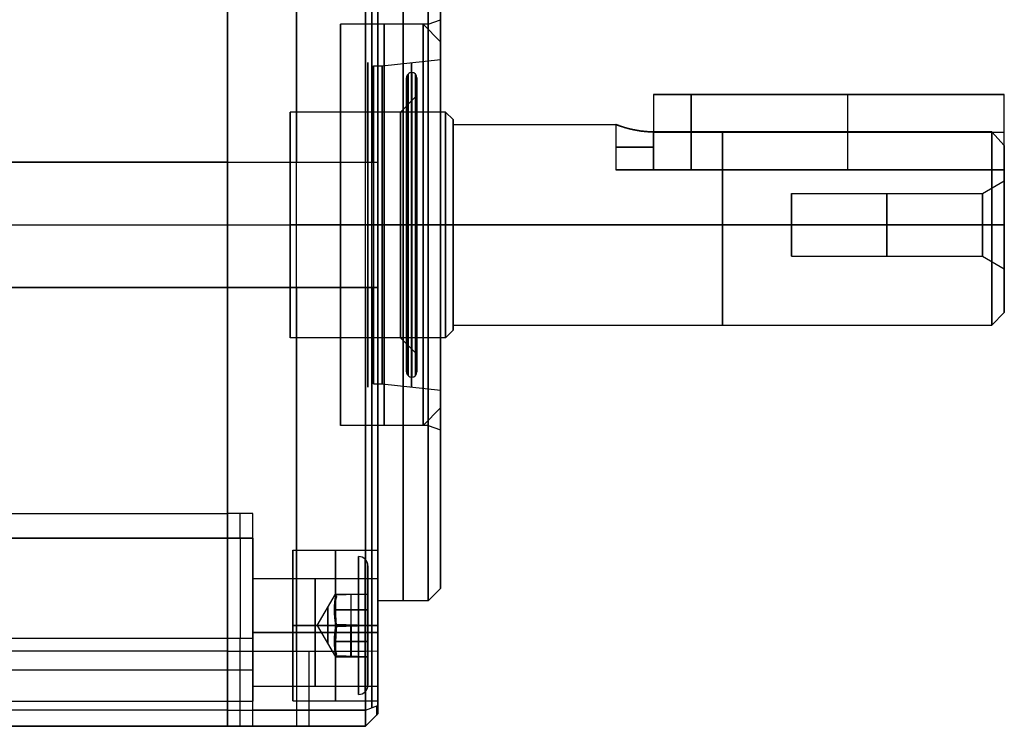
# Model space of a CAD drawing. Extents: x -43.8 to 43.8, y -20 to 37.2.
# Tile 11 of 12: x 4.4 to 43.8, y -20 to 8.2. Entities that reach past the tile are written whole.
import ezdxf

# ---------------------------------------------------------------- set-up
doc = ezdxf.new("R2010")
doc.units = 0
doc.layers.add('DEFAULT', color=7, linetype='CONTINUOUS')

msp = doc.modelspace()

# ---------------------------------------------------------------- linework, layer by layer
at = {"layer": 'DEFAULT'}
for p, q in [((20.75, 8, 25.25), (17.25, 8, 25.25)), ((21.25, 7.301, 25.25), (20.551, 8, 25.25)), ((20.75, 8, 25.25), (21.25, 8.182, 25.25)), ((21.25, 6.6, 25.25), (21.25, 7.301, 25.25)), ((18.34, 5.975, 25.25), (18.34, 6.475, 25.25)), ((18.574, 6.343, 25.25), (18.924, 6.343, 25.25)), ((18.924, 6.343, 25.25), (21.25, 6.6, 25.25)), ((20.305, 5.153, 25.25), (20.305, 5.866, 25.25)), ((19.651, 4.5, 25.25), (20.305, 5.153, 25.25)), ((29.75, 5.2, 25.25), (43.75, 5.2, 25.25)), ((29.75, 5.2, 25.25), (29.75, 2.2, 25.25)), ((43.75, 5.2, 23.75), (31.25, 5.2, 23.75)), ((31.25, 5.2, 26.75), (43.75, 5.2, 26.75)), ((31.25, 5.2, 23.75), (31.25, 2.2, 23.75)), ((31.25, 2.2, 26.75), (31.25, 5.2, 26.75)), ((36.75, 5.2, 23.75), (36.75, 5.2, 26.75)), ((37.5, 2.2, 23.75), (37.5, 5.2, 23.75)), ((37.5, 2.2, 26.75), (37.5, 5.2, 26.75)), ((43.75, 5.2, 26.75), (43.75, 5.2, 23.75)), ((43.75, 2.2, 23.75), (43.75, 5.2, 23.75)), ((43.75, 2.2, 26.75), (43.75, 5.2, 26.75)), ((43.75, 2.2, 25.25), (43.75, 5.2, 25.25)), ((21.45, 4.5, 25.25), (15.25, 4.5, 25.25)), ((21.75, 4.2, 25.25), (21.45, 4.5, 25.25)), ((21.75, 4, 25.25), (21.75, 4.2, 25.25)), ((21.75, 4, 25.25), (28.25, 4, 25.25)), ((28.251, 4, 25.302), (28.25, 4, 25.276)), ((28.25, 4, 25.276), (28.25, 4, 25.25)), ((28.25, 4, 25.25), (28.25, 4, 25.224)), ((28.25, 4, 25.224), (28.251, 4, 25.198)), ((28.25, 4, 25.25), (28.25, 2.2, 25.25)), ((28.252, 3.999, 25.327), (28.251, 4, 25.302)), ((28.251, 4, 25.198), (28.252, 3.999, 25.173)), ((28.253, 3.999, 25.352), (28.252, 3.999, 25.327)), ((28.252, 3.999, 25.173), (28.253, 3.999, 25.149)), ((28.258, 3.997, 25.4), (28.253, 3.999, 25.352)), ((28.253, 3.999, 25.149), (28.257, 3.997, 25.101)), ((28.257, 3.997, 25.101), (28.263, 3.995, 25.055)), ((28.263, 3.995, 25.445), (28.258, 3.997, 25.4)), ((28.269, 3.993, 25.489), (28.263, 3.995, 25.445)), ((28.263, 3.995, 25.055), (28.269, 3.993, 25.012)), ((28.277, 3.99, 25.53), (28.269, 3.993, 25.489)), ((28.269, 3.993, 25.012), (28.276, 3.99, 24.971)), ((28.276, 3.99, 24.971), (28.284, 3.987, 24.932)), ((28.284, 3.987, 25.569), (28.277, 3.99, 25.53)), ((28.293, 3.984, 25.606), (28.284, 3.987, 25.569)), ((28.284, 3.987, 24.932), (28.293, 3.984, 24.895)), ((28.302, 3.981, 25.641), (28.293, 3.984, 25.606)), ((28.293, 3.984, 24.895), (28.302, 3.981, 24.86)), ((28.311, 3.977, 25.674), (28.302, 3.981, 25.641)), ((28.302, 3.981, 24.86), (28.311, 3.978, 24.826)), ((28.311, 3.978, 24.826), (28.321, 3.974, 24.795)), ((28.321, 3.974, 25.706), (28.311, 3.977, 25.674)), ((28.331, 3.97, 25.736), (28.321, 3.974, 25.706)), ((28.321, 3.974, 24.795), (28.331, 3.97, 24.764)), ((28.341, 3.967, 25.765), (28.331, 3.97, 25.736)), ((28.331, 3.97, 24.764), (28.341, 3.967, 24.736)), ((28.352, 3.963, 25.793), (28.341, 3.967, 25.765)), ((28.341, 3.967, 24.736), (28.351, 3.963, 24.708)), ((28.351, 3.963, 24.708), (28.362, 3.959, 24.681)), ((28.362, 3.959, 25.819), (28.352, 3.963, 25.793)), ((28.373, 3.956, 25.845), (28.362, 3.959, 25.819)), ((28.362, 3.959, 24.681), (28.373, 3.956, 24.656)), ((28.384, 3.952, 25.87), (28.373, 3.956, 25.845)), ((28.373, 3.956, 24.656), (28.384, 3.952, 24.631)), ((28.395, 3.948, 25.893), (28.384, 3.952, 25.87)), ((28.384, 3.952, 24.631), (28.395, 3.948, 24.607)), ((28.417, 3.94, 25.938), (28.395, 3.948, 25.893)), ((28.395, 3.948, 24.607), (28.417, 3.94, 24.562)), ((28.44, 3.933, 25.98), (28.417, 3.94, 25.938)), ((28.417, 3.94, 24.562), (28.44, 3.933, 24.52)), ((28.463, 3.925, 26.02), (28.44, 3.933, 25.98)), ((28.44, 3.933, 24.52), (28.463, 3.925, 24.48)), ((28.486, 3.918, 26.058), (28.463, 3.925, 26.02)), ((28.463, 3.925, 24.48), (28.486, 3.918, 24.443)), ((28.509, 3.91, 26.093), (28.486, 3.918, 26.058)), ((28.486, 3.918, 24.443), (28.509, 3.91, 24.407)), ((28.533, 3.903, 26.127), (28.509, 3.91, 26.093)), ((28.509, 3.91, 24.407), (28.533, 3.903, 24.373)), ((28.557, 3.895, 26.159), (28.533, 3.903, 26.127)), ((28.533, 3.903, 24.373), (28.557, 3.895, 24.341)), ((28.581, 3.888, 26.189), (28.557, 3.895, 26.159)), ((28.557, 3.895, 24.341), (28.581, 3.888, 24.311)), ((28.605, 3.881, 26.219), (28.581, 3.888, 26.189)), ((28.581, 3.888, 24.311), (28.605, 3.881, 24.281)), ((28.629, 3.874, 26.246), (28.605, 3.881, 26.219)), ((28.605, 3.881, 24.281), (28.629, 3.874, 24.254)), ((28.653, 3.867, 26.273), (28.629, 3.874, 26.246)), ((28.629, 3.874, 24.254), (28.653, 3.867, 24.227)), ((28.677, 3.86, 26.298), (28.653, 3.867, 26.273)), ((28.653, 3.867, 24.227), (28.677, 3.86, 24.202)), ((28.702, 3.853, 26.323), (28.677, 3.86, 26.298)), ((28.677, 3.86, 24.202), (28.702, 3.853, 24.177)), ((28.726, 3.847, 26.346), (28.702, 3.853, 26.323)), ((28.702, 3.853, 24.177), (28.726, 3.847, 24.154)), ((28.751, 3.84, 26.369), (28.726, 3.847, 26.346)), ((28.726, 3.847, 24.154), (28.751, 3.84, 24.132)), ((28.775, 3.834, 26.39), (28.751, 3.84, 26.369)), ((28.751, 3.84, 24.132), (28.775, 3.834, 24.11)), ((28.8, 3.828, 26.411), (28.775, 3.834, 26.39)), ((28.775, 3.834, 24.11), (28.8, 3.828, 24.09)), ((28.824, 3.822, 26.43), (28.8, 3.828, 26.411)), ((28.8, 3.828, 24.09), (28.824, 3.822, 24.07)), ((28.849, 3.816, 26.449), (28.824, 3.822, 26.43)), ((28.824, 3.822, 24.07), (28.849, 3.816, 24.051)), ((28.874, 3.81, 26.467), (28.849, 3.816, 26.449)), ((28.849, 3.816, 24.051), (28.874, 3.81, 24.033)), ((28.898, 3.805, 26.485), (28.874, 3.81, 26.467)), ((28.874, 3.81, 24.033), (28.898, 3.805, 24.015)), ((28.923, 3.799, 26.501), (28.898, 3.805, 26.485)), ((28.898, 3.805, 24.015), (28.923, 3.799, 23.999)), ((28.948, 3.794, 26.518), (28.923, 3.799, 26.501)), ((28.923, 3.799, 23.999), (28.948, 3.794, 23.983)), ((28.973, 3.789, 26.533), (28.948, 3.794, 26.518)), ((28.948, 3.794, 23.983), (28.973, 3.789, 23.967)), ((28.998, 3.784, 26.548), (28.973, 3.789, 26.533)), ((28.973, 3.789, 23.967), (28.998, 3.784, 23.952)), ((29.023, 3.779, 26.562), (28.998, 3.784, 26.548)), ((28.998, 3.784, 23.952), (29.023, 3.779, 23.938)), ((29.047, 3.774, 26.575), (29.023, 3.779, 26.562)), ((29.023, 3.779, 23.938), (29.048, 3.774, 23.925)), ((29.072, 3.77, 26.588), (29.047, 3.774, 26.575)), ((29.048, 3.774, 23.925), (29.072, 3.77, 23.912)), ((29.097, 3.765, 26.601), (29.072, 3.77, 26.588)), ((29.072, 3.77, 23.912), (29.097, 3.765, 23.899)), ((29.122, 3.761, 26.612), (29.097, 3.765, 26.601)), ((29.097, 3.765, 23.899), (29.122, 3.761, 23.888)), ((29.147, 3.757, 26.624), (29.122, 3.761, 26.612)), ((29.122, 3.761, 23.888), (29.147, 3.757, 23.876)), ((29.172, 3.753, 26.634), (29.147, 3.757, 26.624)), ((29.147, 3.757, 23.876), (29.172, 3.753, 23.866)), ((29.197, 3.749, 26.644), (29.172, 3.753, 26.634)), ((29.172, 3.753, 23.866), (29.197, 3.749, 23.855)), ((29.222, 3.745, 26.654), (29.197, 3.749, 26.644)), ((29.197, 3.749, 23.855), (29.222, 3.745, 23.846)), ((29.247, 3.742, 26.663), (29.222, 3.745, 26.654)), ((29.222, 3.745, 23.846), (29.247, 3.742, 23.837)), ((29.272, 3.739, 26.672), (29.247, 3.742, 26.663)), ((29.247, 3.742, 23.837), (29.273, 3.739, 23.828)), ((29.298, 3.736, 26.68), (29.272, 3.739, 26.672)), ((29.273, 3.739, 23.828), (29.298, 3.736, 23.82)), ((29.323, 3.733, 26.688), (29.298, 3.736, 26.68)), ((29.298, 3.736, 23.82), (29.323, 3.733, 23.812)), ((29.348, 3.73, 26.695), (29.323, 3.733, 26.688)), ((29.323, 3.733, 23.812), (29.348, 3.73, 23.805)), ((29.373, 3.727, 26.702), (29.348, 3.73, 26.695)), ((29.348, 3.73, 23.805), (29.373, 3.727, 23.798)), ((29.398, 3.725, 26.708), (29.373, 3.727, 26.702)), ((29.373, 3.727, 23.798), (29.398, 3.725, 23.792)), ((29.423, 3.722, 26.714), (29.398, 3.725, 26.708)), ((29.398, 3.725, 23.792), (29.423, 3.723, 23.786)), ((29.423, 3.723, 23.786), (29.448, 3.72, 23.781)), ((29.448, 3.72, 26.719), (29.423, 3.722, 26.714)), ((29.473, 3.718, 26.724), (29.448, 3.72, 26.719)), ((29.448, 3.72, 23.781), (29.473, 3.718, 23.776)), ((29.498, 3.717, 26.729), (29.473, 3.718, 26.724)), ((29.473, 3.718, 23.776), (29.498, 3.717, 23.771)), ((29.524, 3.715, 26.733), (29.498, 3.717, 26.729)), ((29.498, 3.717, 23.771), (29.524, 3.715, 23.767)), ((29.549, 3.714, 26.736), (29.524, 3.715, 26.733)), ((29.524, 3.715, 23.767), (29.549, 3.714, 23.764)), ((29.574, 3.712, 26.74), (29.549, 3.714, 26.736)), ((29.549, 3.714, 23.764), (29.574, 3.712, 23.76)), ((29.599, 3.711, 26.742), (29.574, 3.712, 26.74)), ((29.574, 3.712, 23.76), (29.599, 3.711, 23.758)), ((29.624, 3.71, 26.745), (29.599, 3.711, 26.742)), ((29.599, 3.711, 23.758), (29.624, 3.71, 23.755)), ((29.649, 3.709, 26.747), (29.624, 3.71, 26.745)), ((29.624, 3.71, 23.755), (29.649, 3.709, 23.753)), ((29.675, 3.709, 26.748), (29.649, 3.709, 26.747)), ((29.649, 3.709, 23.753), (29.674, 3.709, 23.752)), ((29.674, 3.709, 23.752), (29.7, 3.708, 23.751)), ((29.7, 3.708, 26.749), (29.675, 3.709, 26.748)), ((29.725, 3.708, 26.75), (29.7, 3.708, 26.749)), ((29.7, 3.708, 23.751), (29.725, 3.708, 23.75)), ((29.75, 3.708, 26.75), (29.725, 3.708, 26.75)), ((29.725, 3.708, 23.75), (29.75, 3.708, 23.75)), ((43.25, 3.708, 26.75), (29.75, 3.708, 26.75)), ((29.75, 3.708, 23.75), (43.25, 3.708, 23.75)), ((29.75, 2.2, 26.75), (29.75, 3.708, 26.75)), ((29.75, 3.708, 23.75), (29.75, 2.2, 23.75)), ((31.25, 3.7, 23.75), (43.75, 3.7, 23.75)), ((31.25, 3.7, 26.75), (43.75, 3.7, 26.75)), ((43.25, 3.708, 23.75), (43.75, 3.162, 23.75)), ((43.75, 3.162, 26.75), (43.25, 3.708, 26.75)), ((43.75, 3.7, 23.75), (43.75, 3.7, 26.75)), ((43.75, 2.2, 23.75), (43.75, 3.162, 23.75)), ((43.75, 3.162, 26.75), (43.75, 2.2, 26.75)), ((-25.25, 2.5, 45.25), (12.75, 2.5, 45.25)), ((12.75, 2.5, 5.25), (-25.25, 2.5, 5.25)), ((12.75, -2.5, 45.25), (12.75, 2.5, 45.25)), ((12.75, 2.5, 45.25), (18.25, 2.5, 45.25)), ((12.75, 2.5, 5.25), (18.25, 2.5, 5.25)), ((12.75, -2.5, 5.25), (12.75, 2.5, 5.25)), ((12.75, 2.5, 45.25), (12.75, -2.5, 45.25)), ((12.75, -2.5, 5.25), (12.75, 2.5, 5.25)), ((15.5, -2.5, 45.25), (15.5, 2.5, 45.25)), ((15.5, -2.5, 5.25), (15.5, 2.5, 5.25)), ((18.25, -2.5, 45.25), (18.25, 2.5, 45.25)), ((18.25, 2.5, 45.25), (18.75, 2.5, 44.75)), ((18.25, 2.5, 5.25), (18.75, 2.5, 5.75)), ((18.25, -2.5, 5.25), (18.25, 2.5, 5.25)), ((18.5, -2.5, 45), (18.5, 2.5, 45)), ((18.5, -2.5, 5.5), (18.5, 2.5, 5.5)), ((18.75, -2.5, 44.75), (18.75, 2.5, 44.75)), ((18.75, 2.5, 5.75), (18.75, -2.5, 5.75)), ((28.25, 2.2, 25.25), (43.75, 2.2, 25.25)), ((29.75, 2.2, 26.75), (43.75, 2.2, 26.75)), ((43.75, 2.2, 23.75), (29.75, 2.2, 23.75)), ((31.25, 2.2, 23.75), (43.75, 2.2, 23.75)), ((43.75, 2.2, 26.75), (31.25, 2.2, 26.75)), ((36, 2.2, 23.75), (36, 2.2, 26.75)), ((43.75, 2.2, 23.75), (43.75, 2.2, 26.75)), ((43.75, 2.2, 26.75), (43.75, 2.2, 23.75)), ((43.75, 1.75, 25.25), (43.75, 2.2, 25.25)), ((42.884, 1.25, 25.25), (43.75, 1.75, 25.25)), ((35.25, 1.25, 25.25), (42.884, 1.25, 25.25)), ((-25.25, 0, 45.25), (12.75, 0, 45.25)), ((-25.25, 0, 5.25), (12.75, 0, 5.25)), ((12.75, 0, 45.25), (18.25, 0, 45.25)), ((12.75, 0, 45.25), (12.75, 0, 44.15)), ((12.75, 0, 6.35), (12.75, 0, 5.25)), ((20.75, 0, 17.25), (17.25, 0, 17.25)), ((17.25, 0, 33.25), (20.75, 0, 33.25)), ((18.75, 0, 44.75), (18.25, 0, 45.25)), ((18.75, 0, 5.75), (18.25, 0, 5.25)), ((18.34, 0, 18.775), (18.34, 0, 19.275)), ((18.34, 0, 31.225), (18.34, 0, 31.725)), ((18.574, 0, 31.593), (18.924, 0, 31.593)), ((18.924, 0, 18.907), (18.574, 0, 18.907)), ((18.75, 0, 10.25), (20.75, 0, 10.25)), ((20.75, 0, 40.25), (18.75, 0, 40.25)), ((18.75, 0, 5.75), (18.75, 0, 10.25)), ((18.75, 0, 40.25), (18.75, 0, 44.75)), ((18.924, 0, 31.593), (21.25, 0, 31.85)), ((21.25, 0, 18.65), (18.924, 0, 18.907)), ((19.651, 0, 29.75), (20.305, 0, 30.403)), ((20.305, 0, 20.097), (19.651, 0, 20.75)), ((20.551, 0, 17.25), (21.25, 0, 17.949)), ((21.25, 0, 32.551), (20.551, 0, 33.25)), ((20.75, 0, 33.25), (21.25, 0, 33.432)), ((21.25, 0, 17.068), (20.75, 0, 17.25)), ((20.75, 0, 10.25), (21.25, 0, 10.75)), ((21.25, 0, 39.75), (20.75, 0, 40.25)), ((21.25, 0, 17.949), (21.25, 0, 18.65)), ((21.25, 0, 31.85), (21.25, 0, 32.551)), ((21.25, 0, 10.75), (21.25, 0, 17.068)), ((21.25, 0, 33.432), (21.25, 0, 39.75)), ((21.75, 0, 29.25), (43.25, 0, 29.25)), ((43.25, 0, 21.25), (21.75, 0, 21.25)), ((42.884, 0, 26.5), (35.25, 0, 26.5)), ((35.25, 0, 24), (42.884, 0, 24)), ((43.75, 0, 27), (42.884, 0, 26.5)), ((42.884, 0, 24), (43.75, 0, 23.5)), ((43.75, 0, 21.75), (43.25, 0, 21.25)), ((43.75, 0, 28.75), (43.25, 0, 29.25)), ((12.75, 0, 5.25), (18.25, 0, 5.25)), ((21.45, 0, 20.75), (15.25, 0, 20.75)), ((15.25, 0, 29.75), (21.45, 0, 29.75)), ((20.305, 0, 19.384), (20.305, 0, 20.097)), ((20.305, 0, 30.403), (20.305, 0, 31.116)), ((21.75, 0, 21.05), (21.45, 0, 20.75)), ((21.45, 0, 29.75), (21.75, 0, 29.45)), ((21.75, 0, 21.05), (21.75, 0, 21.25)), ((21.75, 0, 29.25), (21.75, 0, 29.45)), ((43.75, -0.169, 21.754), (43.75, -0.169, 23.508)), ((43.75, -0.169, 26.992), (43.75, -0.169, 28.746)), ((35.25, -1.25, 25.25), (42.884, -1.25, 25.25)), ((42.884, -1.25, 25.25), (43.75, -1.75, 25.25)), ((43.75, -3.5, 25.25), (43.75, -1.75, 25.25)), ((12.75, -2.5, 45.25), (-25.25, -2.5, 45.25)), ((-25.25, -2.5, 5.25), (12.75, -2.5, 5.25)), ((18.25, -2.5, 45.25), (12.75, -2.5, 45.25)), ((12.75, -2.5, 5.25), (18.25, -2.5, 5.25)), ((18.75, -2.5, 44.75), (18.25, -2.5, 45.25)), ((18.25, -2.5, 5.25), (18.75, -2.5, 5.75)), ((43.75, -3.5, 25.25), (43.25, -4, 25.25)), ((21.75, -4.2, 25.25), (21.45, -4.5, 25.25)), ((21.75, -4, 25.25), (43.25, -4, 25.25)), ((21.75, -4.2, 25.25), (21.75, -4, 25.25)), ((21.45, -4.5, 25.25), (15.25, -4.5, 25.25)), ((19.651, -4.5, 25.25), (20.305, -5.153, 25.25)), ((20.305, -5.866, 25.25), (20.305, -5.153, 25.25)), ((18.34, -6.475, 25.25), (18.34, -5.975, 25.25)), ((18.574, -6.343, 25.25), (18.924, -6.343, 25.25)), ((18.924, -6.343, 25.25), (21.25, -6.6, 25.25)), ((21.25, -7.301, 25.25), (21.25, -6.6, 25.25)), ((21.25, -7.301, 25.25), (20.551, -8, 25.25)), ((20.75, -8, 25.25), (17.25, -8, 25.25)), ((20.75, -8, 25.25), (21.25, -8.182, 25.25)), ((21.25, -14.5, 25.25), (21.25, -8.182, 25.25)), ((-25.25, -11.517, 5.328), (12.75, -11.517, 5.328)), ((13.75, -11.517, 5.328), (12.75, -11.517, 5.328)), ((12.75, -12.5, 8.75), (-25.25, -12.5, 8.75)), ((12.75, -12.5, 6.328), (-25.25, -12.5, 6.328)), ((-25.25, -12.5, 7.539), (12.75, -12.5, 7.539)), ((13.75, -12.5, 8.75), (12.75, -12.5, 8.75)), ((13.75, -12.5, 6.328), (12.75, -12.5, 6.328)), ((12.75, -12.5, 6.328), (12.75, -12.5, 8.75)), ((12.75, -12.5, 7.539), (13.75, -12.5, 7.539)), ((12.75, -12.5, 8.75), (12.75, -12.5, 6.328)), ((13.25, -12.5, 8.75), (13.25, -12.5, 6.328)), ((13.75, -12.5, 6.328), (13.75, -12.5, 8.75)), ((13.75, -14.186, 9.539), (13.75, -12.579, 9.539)), ((15.35, -12.981, 41.231), (18.75, -12.981, 41.231)), ((18.35, -14.731, 41.231), (18.35, -13.606, 41.231)), ((18.75, -14.113, 8.987), (13.75, -14.113, 8.987)), ((21.25, -14.5, 25.25), (20.75, -15, 25.25)), ((16.328, -15.981, 41.231), (17.05, -14.731, 41.231)), ((18.35, -14.731, 40.509), (17.05, -14.772, 40.485)), ((17.05, -15.356, 42.313), (17.05, -14.731, 41.952)), ((17.05, -14.731, 41.952), (18.35, -14.731, 41.952)), ((17.05, -14.731, 41.231), (17.05, -14.731, 40.557)), ((17.05, -14.731, 41.952), (17.05, -14.731, 41.231)), ((17.05, -14.731, 40.557), (18.35, -14.731, 40.509)), ((17.05, -14.731, 41.231), (17.092, -14.835, 40.569)), ((17.05, -14.731, 41.231), (18.35, -14.731, 41.231)), ((17.05, -14.854, 41.772), (17.05, -14.731, 41.772)), ((17.669, -14.753, 40.496), (17.669, -15.959, 39.8)), ((17.685, -15.959, 42.662), (17.685, -14.731, 41.952)), ((17.7, -14.731, 41.952), (17.7, -14.731, 40.533)), ((18.35, -14.731, 40.509), (18.35, -14.731, 41.952)), ((18.35, -15.981, 39.787), (18.35, -14.731, 40.509)), ((18.35, -14.731, 41.952), (18.35, -15.981, 42.674)), ((17.05, -15.043, 42.057), (17.05, -15.043, 42.133)), ((20.75, -15, 25.25), (18.75, -15, 25.25)), ((18.75, -19.5, 25.25), (18.75, -15, 25.25)), ((17.003, -15.345, 40.154), (18.35, -15.345, 40.154)), ((17.05, -15.939, 42.65), (17.05, -15.356, 42.313)), ((17.092, -15.981, 42.553), (17.05, -15.356, 42.313)), ((17.05, -15.356, 42.313), (18.35, -15.356, 42.313)), ((13.75, -15.759, 12.681), (13.75, -15.759, 11.076)), ((13.75, -15.759, 6.897), (13.75, -15.759, 5.42)), ((15.35, -15.981, 44.231), (18.75, -15.981, 44.231)), ((18.75, -15.981, 38.231), (15.35, -15.981, 38.231)), ((16.328, -15.981, 41.231), (17.092, -15.981, 39.908)), ((16.328, -15.981, 41.231), (17.092, -15.981, 42.553)), ((16.328, -15.981, 41.231), (17.05, -17.231, 41.231)), ((17.05, -15.939, 39.811), (18.35, -15.981, 39.787)), ((18.35, -15.981, 42.674), (17.05, -15.939, 42.65)), ((18.35, -15.981, 39.787), (17.05, -16.022, 39.811)), ((17.05, -16.022, 42.65), (18.35, -15.981, 42.674)), ((17.092, -15.981, 39.908), (17.05, -16.606, 40.148)), ((17.05, -16.022, 39.811), (17.05, -16.606, 40.148)), ((17.669, -17.209, 41.965), (17.669, -16.003, 42.661)), ((17.685, -16.002, 39.8), (17.685, -17.231, 40.509)), ((18.35, -17.231, 40.509), (18.35, -15.981, 39.787)), ((18.35, -15.981, 42.674), (18.35, -17.231, 41.952)), ((18.35, -15.981, 38.856), (18.35, -15.981, 39.787)), ((18.35, -15.981, 42.674), (18.35, -15.981, 43.606)), ((12.75, -16.5, 12.75), (-25.25, -16.5, 12.75)), ((13.75, -16.5, 12.75), (12.75, -16.5, 12.75)), ((12.75, -16.5, 12.75), (12.75, -19, 12.75)), ((12.75, -19, 12.75), (12.75, -16.5, 12.75)), ((13.25, -19, 12.75), (13.25, -16.5, 12.75)), ((18.75, -16.263, 6.837), (13.75, -16.263, 6.837)), ((13.75, -16.263, 11.137), (18.75, -16.263, 11.137)), ((13.75, -16.5, 12.75), (13.75, -19, 12.75)), ((17.003, -16.616, 42.307), (18.35, -16.616, 42.307)), ((17.05, -16.606, 40.148), (17.05, -17.231, 40.509)), ((17.05, -16.606, 40.148), (18.35, -16.606, 40.148)), ((12.75, -17.001, 45.047), (-25.25, -17.001, 45.047)), ((12.75, -17.001, 45.047), (18.25, -17.001, 45.047)), ((13.75, -17.001, 5.453), (18.25, -17.001, 5.453)), ((17.05, -16.918, 40.329), (17.05, -16.918, 40.404)), ((17.05, -17.231, 40.689), (17.05, -17.107, 40.689)), ((17.05, -17.231, 41.231), (17.092, -17.126, 41.892)), ((18.35, -17.231, 41.952), (17.05, -17.189, 41.976)), ((17.05, -17.231, 40.509), (18.35, -17.231, 40.509)), ((17.05, -17.231, 41.231), (17.05, -17.231, 41.904)), ((17.05, -17.231, 40.509), (17.05, -17.231, 41.231)), ((17.05, -17.231, 41.904), (18.35, -17.231, 41.952)), ((17.05, -17.231, 41.231), (18.35, -17.231, 41.231)), ((17.7, -17.231, 40.509), (17.7, -17.231, 41.928)), ((18.25, -17.001, 45.047), (18.75, -16.987, 44.547)), ((18.25, -17.001, 5.453), (18.75, -16.987, 5.953)), ((18.35, -17.231, 41.952), (18.35, -17.231, 40.509)), ((18.35, -18.356, 41.231), (18.35, -17.231, 41.231)), ((-25.25, -17.75, 12.75), (12.75, -17.75, 12.75)), ((12.75, -17.75, 12.75), (13.75, -17.75, 12.75)), ((13.75, -20, 9.539), (13.75, -18.341, 9.539)), ((18.75, -18.413, 8.987), (13.75, -18.413, 8.987)), ((-25.25, -19, 12.75), (12.75, -19, 12.75)), ((12.75, -20, 25.25), (12.75, -18.9, 25.25)), ((12.75, -19, 12.75), (13.75, -19, 12.75)), ((15.35, -18.981, 41.231), (18.75, -18.981, 41.231)), ((18.25, -19.355, 44.581), (18.75, -19.177, 44.114)), ((18.25, -19.355, 5.919), (18.75, -19.177, 6.386)), ((12.75, -19.355, 44.581), (-25.25, -19.355, 44.581)), ((12.75, -19.355, 44.581), (18.25, -19.355, 44.581)), ((18.25, -19.355, 5.919), (13.75, -19.355, 5.919)), ((18.25, -20, 43.647), (18.75, -19.5, 43.647)), ((18.25, -20, 6.853), (18.75, -19.5, 6.853)), ((18.75, -19.5, 25.25), (18.25, -20, 25.25)), ((18.75, -19.5, 6.853), (18.75, -19.5, 43.647)), ((-25.25, -20, 43.647), (12.75, -20, 43.647)), ((12.75, -20, 13.75), (-25.25, -20, 13.75)), ((-25.25, -20, 28.698), (12.75, -20, 28.698)), ((12.75, -20, 13.75), (13.75, -20, 13.75)), ((12.75, -20, 43.647), (12.75, -20, 13.75)), ((18.25, -20, 43.647), (12.75, -20, 43.647)), ((18.25, -20, 25.25), (12.75, -20, 25.25)), ((12.75, -20, 43.647), (12.75, -20, 13.75)), ((13.75, -20, 13.75), (13.75, -20, 6.853)), ((13.75, -20, 6.853), (18.25, -20, 6.853)), ((15.5, -20, 43.647), (15.5, -20, 6.853)), ((18.25, -20, 43.647), (18.25, -20, 6.853)), ((18.5, -19.75, 43.647), (18.5, -19.75, 6.853))]:
    msp.add_line(p, q, dxfattribs=at)
at = {"layer": 'DEFAULT', "extrusion": (1, 4.26389e-15, 0)}
msp.add_circle((-15.981, 41.231, 16.745), 0.722, dxfattribs=at)
at = {"layer": 'DEFAULT', "extrusion": (1, 6.10916e-16, -9.86865e-16)}
for start, end in [(270, 90), (90, 270)]:
    msp.add_arc((0, 25.25, 12.75), 18.9, start, end, dxfattribs=at)
at = {"layer": 'DEFAULT', "extrusion": (1, 3.38904e-15, -2.11942e-13)}
msp.add_arc((2.5, 523.75, 12.75), 518.5, 270, 271.60261, dxfattribs=at)
at = {"layer": 'DEFAULT', "extrusion": (1, 3.37678e-15, -2.10626e-13)}
msp.add_arc((2.5, 523.75, 12.75), 518.5, 270, 271.60261, dxfattribs=at)
at = {"layer": 'DEFAULT', "extrusion": (1, 0, 0)}
for centre, radius, start, end in [((2.5, 523.75, 15.5), 518.5, 270, 271.60261), ((2.5, 523.75, 18.5), 518.25, 270, 271.60261), ((0, 25.25, 19), 8, 270, 90), ((0, 25.25, 32.5), 4, 270, 337.9757), ((0, 25.25, 32.5), 4, 22.0243, 90), ((0, 25.25, 19), 8, 90, 270), ((0, 25.25, 32.5), 4, 90, 270), ((-2.5, -473.25, 15.5), 518.5, 90, 91.60261), ((-2.5, 523.75, 15.5), 518.5, 268.39739, 270), ((-15.981, 41.231, 17.05), 3, 90, 270), ((-15.981, 41.231, 17.975), 2.75, 90, 270), ((-15.981, 41.231, 18.24), 2.64, 90, 270), ((-16.8, 12.65, 16), 7.2, 249.2164, 268.3974), ((-16.8, 37.85, 18.5), 6.95, 91.6026, 110.7836), ((-16.8, 12.65, 18.5), 6.95, 249.2164, 268.3974), ((-19, 43.647, 18.699), 0.551, 110.7836, 180)]:
    msp.add_arc(centre, radius, start, end, dxfattribs=at)
at = {"layer": 'DEFAULT', "extrusion": (1, -3.55271e-15, 0)}
for centre, radius, start in [((2.5, -473.25, 15.5), 518.5, 88.39739), ((-15.981, 41.231, 17.05), 3, 270)]:
    msp.add_arc(centre, radius, start, 90, dxfattribs=at)
at = {"layer": 'DEFAULT', "extrusion": (1, -6.40243e-15, 5.23501e-13)}
msp.add_arc((2.5, 523.75, 18.25), 518.5, 270, 271.60261, dxfattribs=at)
at = {"layer": 'DEFAULT', "extrusion": (1, -5.4209e-15, -4.55322e-13)}
msp.add_arc((2.5, -473.25, 18.25), 518.5, 88.39739, 90, dxfattribs=at)
at = {"layer": 'DEFAULT', "extrusion": (1, 5.8976e-15, 0)}
msp.add_arc((2.5, -473.25, 18.5), 518.25, 88.39739, 90, dxfattribs=at)
at = {"layer": 'DEFAULT', "extrusion": (1, -5.26872e-16, 2.08844e-13)}
msp.add_arc((2.5, 523.75, 18.75), 518, 270, 271.60261, dxfattribs=at)
at = {"layer": 'DEFAULT', "extrusion": (1, -5.44844e-15, -5.62438e-13)}
msp.add_arc((2.5, -473.25, 18.75), 518, 88.39739, 90, dxfattribs=at)
at = {"layer": 'DEFAULT', "extrusion": (1, -2.96059e-17, -1.4729e-15)}
msp.add_arc((0, 25.25, 18.75), 15, 270, 90, dxfattribs=at)
at = {"layer": 'DEFAULT', "extrusion": (1, 0, 3.55271e-15)}
for start, end in [(270, 90), (90, 270)]:
    msp.add_arc((0, 25.25, 19.75), 15, start, end, dxfattribs=at)
at = {"layer": 'DEFAULT', "extrusion": (1, 4.44089e-16, -9.99201e-16)}
for centre, radius, start, end in [((0, 25.25, 20.75), 15, 270, 90), ((0, 25.25, 21.25), 14.5, 270, 90), ((0, 25.25, 17.25), 8, 270, 90), ((0, 25.25, 20.551), 8, 270, 90), ((0, 25.25, 20.75), 8, 270, 90), ((0, 25.25, 21.25), 8.182, 270, 90), ((0, 25.25, 21.25), 7.301, 270, 90), ((0, 25.25, 18.574), 6.343, 270, 90), ((0, 25.25, 21.25), 6.6, 270, 90), ((0, 25.25, 15.25), 4.5, 270, 90), ((0, 25.25, 19.651), 4.5, 270, 90), ((0, 25.25, 21.45), 4.5, 270, 90), ((0, 25.25, 43.75), 1.75, 270, 90), ((0, 25.25, 35.25), 1.25, 270, 90), ((0, 25.25, 17.25), 8, 90, 270), ((0, 25.25, 18.574), 6.343, 90, 270), ((0, 25.25, 19.651), 4.5, 90, 270), ((0, 25.25, 20.551), 8, 90, 270), ((0, 25.25, 20.75), 15, 90, 270), ((0, 25.25, 20.75), 8, 90, 270), ((0, 25.25, 21.25), 7.301, 90, 270), ((0, 25.25, 21.25), 6.6, 90, 270), ((0, 25.25, 21.25), 14.5, 90, 270), ((0, 25.25, 21.25), 8.182, 90, 270), ((0, 25.25, 35.25), 1.25, 90, 270), ((0, 25.25, 43.75), 1.75, 90, 270), ((0, 25.25, 43.75), 3.5, 90, 270), ((0, 25.25, 15.25), 4.5, 90, 270), ((0, 25.25, 21.45), 4.5, 90, 270), ((0, 25.25, 21.75), 4.2, 90, 270), ((-11.5, 6.328, 12.75), 1, 180, 269.0035), ((-11.5, 6.328, 13.75), 1, 180, 269.0035), ((-16.5, 8.75, 12.75), 4, 0, 90), ((-16.5, 8.75, 12.75), 4, 0, 90), ((-16.5, 8.75, 13.75), 4, 0, 90), ((-15.981, 41.231, 15.35), 3, 270, 90), ((-15.981, 41.231, 18.75), 3, 270, 90), ((-16.263, 8.987, 13.75), 2.15, 270, 90), ((-15.981, 41.231, 15.35), 3, 90, 270), ((-15.981, 41.231, 18.75), 3, 90, 270), ((-16.263, 8.987, 13.75), 2.15, 90, 270), ((-16.8, 37.85, 12.75), 7.2, 91.6026, 110.7836), ((-19, 13.75, 12.75), 1, 180, 270), ((-19, 13.75, 13.75), 1, 180, 270), ((-19, 43.647, 12.75), 1, 110.7836, 180)]:
    msp.add_arc(centre, radius, start, end, dxfattribs=at)
at = {"layer": 'DEFAULT', "extrusion": (1, -5.85609e-15, -6.35102e-13)}
msp.add_arc((2.5, -473.25, 12.75), 518.5, 89.00354, 90, dxfattribs=at)
at = {"layer": 'DEFAULT', "extrusion": (1, -4.28509e-15, -4.53568e-13)}
msp.add_arc((2.5, -473.25, 12.75), 518.5, 89.00354, 90, dxfattribs=at)
at = {"layer": 'DEFAULT', "extrusion": (1, 5.48644e-16, -1.09729e-15)}
msp.add_arc((0, 25.25, 18.34), 6.475, 270, 90, dxfattribs=at)
at = {"layer": 'DEFAULT', "extrusion": (1, 1.77636e-15, -3.55271e-15)}
for start, end in [(270, 90), (90, 270)]:
    msp.add_arc((0, 25.25, 18.749), 6.343, start, end, dxfattribs=at)
at = {"layer": 'DEFAULT', "extrusion": (1, 4.44089e-16, -2.11943e-15)}
msp.add_arc((0, 25.25, 18.924), 6.343, 270, 90, dxfattribs=at)
at = {"layer": 'DEFAULT', "extrusion": (1, 1.27182e-15, 0)}
for start, end in [(270, 90), (90, 270)]:
    msp.add_arc((0, 25.25, 20.087), 6.471, start, end, dxfattribs=at)
at = {"layer": 'DEFAULT', "extrusion": (1, 1.16979e-15, -5.84895e-16)}
msp.add_arc((0, 25.25, 20.097), 6.074, 270, 90, dxfattribs=at)
at = {"layer": 'DEFAULT', "extrusion": (1, -2.97276e-16, -8.91829e-16)}
msp.add_arc((0, 25.25, 18.34), 5.975, 270, 90, dxfattribs=at)
at = {"layer": 'DEFAULT', "extrusion": (1, 3.02812e-16, -9.08436e-16)}
msp.add_arc((0, 25.25, 19.889), 5.866, 270, 90, dxfattribs=at)
at = {"layer": 'DEFAULT'}
for centre, radius, start, end in [((20.097, 5.866, 25.25), 0.208, 90, 180.0003), ((20.097, 5.866, 25.25), 0.208, 360, 90), ((20.097, -5.866, 25.25), 0.208, 179.9997, 270), ((20.097, -5.866, 25.25), 0.208, 270, 0), ((17.975, -13.606, 41.231), 0.375, 360, 90), ((17.975, -18.356, 41.231), 0.375, 270, 0)]:
    msp.add_arc(centre, radius, start, end, dxfattribs=at)
at = {"layer": 'DEFAULT', "extrusion": (1, -3.49066e-31, -5.90818e-16)}
msp.add_arc((0, 25.25, 19.95), 6.013, 270, 90, dxfattribs=at)
at = {"layer": 'DEFAULT', "extrusion": (1, -8.86228e-16, -8.86228e-16)}
msp.add_arc((0, 25.25, 20.244), 6.013, 270, 90, dxfattribs=at)
at = {"layer": 'DEFAULT', "extrusion": (1, 1.51406e-15, -9.08436e-16)}
msp.add_arc((0, 25.25, 20.305), 5.866, 270, 90, dxfattribs=at)
at = {"layer": 'DEFAULT', "extrusion": (1, 4.44089e-16, 3.79584e-16)}
for start, end in [(270, 90), (90, 270)]:
    msp.add_arc((0, 25.25, 20.305), 5.153, start, end, dxfattribs=at)
at = {"layer": 'DEFAULT', "extrusion": (-4.44089e-16, 1, -2.77556e-16)}
for centre in [(-31.25, 25.25, 5.2), (-29.75, 25.25, 2.2)]:
    msp.add_arc(centre, 1.5, 270, 90, dxfattribs=at)
at = {"layer": 'DEFAULT', "extrusion": (1, 3.55271e-15, -3.55271e-15)}
for start, end in [(270, 90), (90, 270)]:
    msp.add_arc((0, 25.25, 18.35), 4.5, start, end, dxfattribs=at)
at = {"layer": 'DEFAULT', "extrusion": (1, 4.44089e-16, 6.92568e-16)}
msp.add_arc((0, 25.25, 21.75), 4.2, 270, 90, dxfattribs=at)
at = {"layer": 'DEFAULT', "extrusion": (1, 2.22045e-15, -2.77556e-15)}
for start, end in [(270, 90), (90, 270)]:
    msp.add_arc((0, 25.25, 21.75), 4, start, end, dxfattribs=at)
at = {"layer": 'DEFAULT', "extrusion": (-3.55271e-15, 1, 0)}
msp.add_arc((-31.25, 25.25, 3.7), 1.5, 270, 90, dxfattribs=at)
at = {"layer": 'DEFAULT', "extrusion": (1, -4.41896e-12, 4.9124e-12)}
msp.add_arc((0, 25.25, 43.25), 4, 270, 337.9757, dxfattribs=at)
at = {"layer": 'DEFAULT', "extrusion": (1, 4.4923e-12, 8.29814e-12)}
msp.add_arc((0, 25.25, 43.25), 4, 22.0243, 90, dxfattribs=at)
at = {"layer": 'DEFAULT', "extrusion": (1, -2.52922e-12, 4.95465e-12)}
msp.add_arc((0, 25.25, 43.75), 3.5, 270, 334.6231, dxfattribs=at)
at = {"layer": 'DEFAULT', "extrusion": (1, -2.52713e-12, -4.95856e-12)}
msp.add_arc((0, 25.25, 43.75), 3.5, 25.3769, 90, dxfattribs=at)
at = {"layer": 'DEFAULT', "extrusion": (0, 1, 3.55271e-15)}
msp.add_arc((-29.75, 25.25, 3.1), 1.5, 270, 90, dxfattribs=at)
at = {"layer": 'DEFAULT', "extrusion": (-1.33227e-15, 1, -2.77556e-16)}
msp.add_arc((-31.25, 25.25, 2.2), 1.5, 270, 90, dxfattribs=at)
at = {"layer": 'DEFAULT', "extrusion": (1, 1.77636e-15, 0)}
for start, end in [(270, 90), (90, 270)]:
    msp.add_arc((0, 25.25, 39.067), 1.25, start, end, dxfattribs=at)
at = {"layer": 'DEFAULT', "extrusion": (1, -3.3662e-14, -9.99201e-16)}
msp.add_arc((0, 25.25, 42.884), 1.25, 270, 90, dxfattribs=at)
at = {"layer": 'DEFAULT', "extrusion": (1, -2.70909e-30, -1.09729e-15)}
msp.add_arc((0, 25.25, 18.34), 6.475, 90, 270, dxfattribs=at)
at = {"layer": 'DEFAULT', "extrusion": (1, 2.97276e-16, -8.91829e-16)}
msp.add_arc((0, 25.25, 18.34), 5.975, 90, 270, dxfattribs=at)
at = {"layer": 'DEFAULT', "extrusion": (1, 9.17784e-16, -5.25506e-16)}
msp.add_arc((0, 25.25, 18.75), 15, 90, 270, dxfattribs=at)
at = {"layer": 'DEFAULT', "extrusion": (1, 4.44089e-16, 1.21026e-16)}
msp.add_arc((0, 25.25, 18.924), 6.343, 90, 270, dxfattribs=at)
at = {"layer": 'DEFAULT', "extrusion": (1.06175e-14, 1, 1.06175e-14)}
msp.add_arc((-20.097, 19.384), 0.208, 270, 0.0003, dxfattribs=at)
at = {"layer": 'DEFAULT', "extrusion": (-1.69994e-14, 1, 1.69993e-14)}
msp.add_arc((-20.097, 31.116), 0.208, 359.9997, 90, dxfattribs=at)
at = {"layer": 'DEFAULT', "extrusion": (1, 9.08436e-16, -9.08436e-16)}
msp.add_arc((0, 25.25, 19.889), 5.866, 90, 270, dxfattribs=at)
at = {"layer": 'DEFAULT', "extrusion": (1, 1.18164e-15, -5.90818e-16)}
msp.add_arc((0, 25.25, 19.95), 6.013, 90, 270, dxfattribs=at)
at = {"layer": 'DEFAULT', "extrusion": (-2.17088e-14, 1, 3.02531e-14)}
msp.add_arc((-20.097, 19.384), 0.208, 180, 270, dxfattribs=at)
at = {"layer": 'DEFAULT', "extrusion": (3.46065e-14, 1, 4.31508e-14)}
msp.add_arc((-20.097, 31.116), 0.208, 90, 180, dxfattribs=at)
at = {"layer": 'DEFAULT', "extrusion": (1, 8.77343e-16, -8.77343e-16)}
msp.add_arc((0, 25.25, 20.097), 6.074, 90, 270, dxfattribs=at)
at = {"layer": 'DEFAULT', "extrusion": (1, 2.06786e-15, -1.47705e-15)}
msp.add_arc((0, 25.25, 20.244), 6.013, 90, 270, dxfattribs=at)
at = {"layer": 'DEFAULT', "extrusion": (1, -9.08438e-16, -9.08436e-16)}
msp.add_arc((0, 25.25, 20.305), 5.866, 90, 270, dxfattribs=at)
at = {"layer": 'DEFAULT', "extrusion": (1, 3.45501e-14, -9.99201e-16)}
msp.add_arc((0, 25.25, 42.884), 1.25, 90, 270, dxfattribs=at)
at = {"layer": 'DEFAULT', "extrusion": (1, 4.44089e-16, -4.55191e-15)}
msp.add_arc((0, 25.25, 43.25), 4, 90, 270, dxfattribs=at)
at = {"layer": 'DEFAULT', "extrusion": (1, 4.35792e-15, -2.80776e-13)}
msp.add_arc((-2.5, -473.25, 12.75), 518.5, 90, 91.60261, dxfattribs=at)
at = {"layer": 'DEFAULT', "extrusion": (1, -4.28509e-15, -5.4478e-13)}
msp.add_arc((-2.5, 523.75, 12.75), 518.5, 269.00354, 270, dxfattribs=at)
at = {"layer": 'DEFAULT', "extrusion": (1, 3.37678e-15, -1.75545e-13)}
msp.add_arc((-2.5, -473.25, 12.75), 518.5, 90, 91.60261, dxfattribs=at)
at = {"layer": 'DEFAULT', "extrusion": (1, -4.26984e-15, -5.43026e-13)}
msp.add_arc((-2.5, 523.75, 12.75), 518.5, 269.00354, 270, dxfattribs=at)
at = {"layer": 'DEFAULT', "extrusion": (1, 3.38866e-15, -2.1149e-13)}
msp.add_arc((-2.5, -473.25, 18.25), 518.5, 90, 91.60261, dxfattribs=at)
at = {"layer": 'DEFAULT', "extrusion": (1, -1.50669e-15, -7.07243e-14)}
msp.add_arc((-2.5, 523.75, 18.25), 518.5, 268.39739, 270, dxfattribs=at)
at = {"layer": 'DEFAULT', "extrusion": (1, 2.9488e-15, 0)}
for centre, start, end in [((-2.5, -473.25, 18.5), 90, 91.60261), ((-2.5, 523.75, 18.5), 268.39739, 270)]:
    msp.add_arc(centre, 518.25, start, end, dxfattribs=at)
at = {"layer": 'DEFAULT', "extrusion": (1, 9.25026e-15, -8.06052e-13)}
msp.add_arc((-2.5, -473.25, 18.75), 518, 90, 91.60261, dxfattribs=at)
at = {"layer": 'DEFAULT', "extrusion": (1, 5.34494e-15, 4.19977e-13)}
msp.add_arc((-2.5, 523.75, 18.75), 518, 268.39739, 270, dxfattribs=at)
at = {"layer": 'DEFAULT', "extrusion": (1, 4.44014e-16, -9.99199e-16)}
msp.add_arc((-11.5, 6.328, 12.75), 1, 180, 269.0035, dxfattribs=at)
at = {"layer": 'DEFAULT', "extrusion": (1, 0, -1.77636e-15)}
for centre, radius, start, end in [((-11.5, 6.328, 13.25), 1, 180, 269.0035), ((-16.5, 8.75, 13.25), 4, 0, 90), ((-16.263, 8.987, 16.25), 2.15, 270, 90), ((-16.263, 8.987, 16.25), 2.15, 90, 270), ((-19, 13.75, 13.25), 1, 180, 270)]:
    msp.add_arc(centre, radius, start, end, dxfattribs=at)
at = {"layer": 'DEFAULT', "extrusion": (1, -3.29177e-14, -1.47146e-12)}
msp.add_arc((-2.5, 523.75, 13.75), 518.5, 268.39739, 269.00354, dxfattribs=at)
at = {"layer": 'DEFAULT', "extrusion": (1, 6.45948e-16, -6.45948e-16)}
msp.add_arc((-15.981, 41.231, 17.975), 2.75, 270, 90, dxfattribs=at)
at = {"layer": 'DEFAULT', "extrusion": (1, 1.34564e-15, 1.34564e-15)}
msp.add_arc((-15.981, 41.231, 18.24), 2.64, 270, 90, dxfattribs=at)
at = {"layer": 'DEFAULT', "extrusion": (1, -7.4794e-16, 7.4794e-16)}
msp.add_arc((-15.981, 41.231, 18.35), 2.375, 270, 90, dxfattribs=at)
at = {"layer": 'DEFAULT', "extrusion": (1, 4.44089e-16, -4.30405e-15)}
msp.add_arc((-16.263, 8.987, 18.75), 2.15, 270, 90, dxfattribs=at)
at = {"layer": 'DEFAULT', "extrusion": (1, -1.65961e-28, -1.04492e-15)}
msp.add_arc((-15.981, 41.231, 12.75), 1.7, 270, 90, dxfattribs=at)
at = {"layer": 'DEFAULT', "extrusion": (-5.33631e-15, -0.5, 0.866025)}
msp.add_arc((21.918, 6.776, 42.447), 4.914, 172.1248, 187.8752, dxfattribs=at)
at = {"layer": 'DEFAULT', "extrusion": (-0.594441, -0.40207, 0.696405)}
msp.add_arc((24.016, 34.452, 24.057), 2.497, 210.4774, 241.1938, dxfattribs=at)
at = {"layer": 'DEFAULT', "extrusion": (1, -6.29938e-11, -4.87889e-11)}
msp.add_arc((-15.981, 41.231, 17.05), 1.25, 0, 60, dxfattribs=at)
at = {"layer": 'DEFAULT', "extrusion": (1, 2.1837e-29, -1.04492e-15)}
msp.add_arc((-15.981, 41.231, 12.75), 1.7, 90, 270, dxfattribs=at)
at = {"layer": 'DEFAULT', "extrusion": (2.66816e-15, -0.5, 0.866025)}
msp.add_arc((21.918, 6.776, 44.947), 4.914, 172.1248, 187.8752, dxfattribs=at)
at = {"layer": 'DEFAULT', "extrusion": (0.594441, -0.40207, 0.696405)}
msp.add_arc((-2.458, 12.256, 46.22), 2.497, 118.8062, 149.5226, dxfattribs=at)
at = {"layer": 'DEFAULT', "extrusion": (-4.21565e-14, 1, -1.17948e-13)}
msp.add_arc((-17.975, 43.606, -15.981), 0.375, 90, 180, dxfattribs=at)
at = {"layer": 'DEFAULT', "extrusion": (-2.7609e-14, 1, 1.81351e-14)}
msp.add_arc((-17.975, 38.856, -15.981), 0.375, 180, 270, dxfattribs=at)
at = {"layer": 'DEFAULT', "extrusion": (1, 7.4794e-16, 7.4794e-16)}
msp.add_arc((-15.981, 41.231, 18.35), 2.375, 90, 270, dxfattribs=at)
at = {"layer": 'DEFAULT', "extrusion": (1, 4.44089e-16, 2.30565e-15)}
msp.add_arc((-16.263, 8.987, 18.75), 2.15, 90, 270, dxfattribs=at)
at = {"layer": 'DEFAULT', "extrusion": (1, 6.30057e-11, 4.87936e-11)}
msp.add_arc((-15.981, 41.231, 17.05), 1.25, 180, 240, dxfattribs=at)
at = {"layer": 'DEFAULT', "extrusion": (1, 1.47945e-14, -7.36636e-14)}
msp.add_arc((-16.8, 37.85, 12.75), 7.2, 91.6026, 110.7836, dxfattribs=at)
at = {"layer": 'DEFAULT', "extrusion": (1, 6.74729e-15, 1.56084e-14)}
msp.add_arc((-16.8, 12.65, 13.75), 7.2, 249.2164, 268.3974, dxfattribs=at)
at = {"layer": 'DEFAULT', "extrusion": (1, 3.55271e-15, 0)}
msp.add_arc((-16.8, 37.85, 15.5), 7.2, 91.6026, 110.7836, dxfattribs=at)
at = {"layer": 'DEFAULT', "extrusion": (1, -1.82985e-13, 6.55514e-12)}
msp.add_arc((-16.8, 37.85, 18.25), 7.2, 91.6026, 110.7836, dxfattribs=at)
at = {"layer": 'DEFAULT', "extrusion": (1, -6.9288e-13, -2.51999e-11)}
msp.add_arc((-16.8, 12.65, 18.25), 7.2, 249.2164, 268.3974, dxfattribs=at)
at = {"layer": 'DEFAULT', "extrusion": (1, -9.94761e-13, 3.42636e-11)}
msp.add_arc((-16.8, 37.85, 18.75), 6.7, 91.6026, 110.7836, dxfattribs=at)
at = {"layer": 'DEFAULT', "extrusion": (1, -1.23321e-12, -4.38316e-11)}
msp.add_arc((-16.8, 12.65, 18.75), 6.7, 249.2164, 268.3974, dxfattribs=at)
at = {"layer": 'DEFAULT', "extrusion": (1, 2.88658e-14, 2.74225e-14)}
msp.add_arc((-19, 13.75, 12.75), 1, 180, 270, dxfattribs=at)
at = {"layer": 'DEFAULT', "extrusion": (1, 0, -1.61311e-15)}
msp.add_arc((-19, 6.853, 18.699), 0.551, 180, 249.2164, dxfattribs=at)
at = {"layer": 'DEFAULT', "extrusion": (1, 6.73457e-11, -1.28307e-11)}
msp.add_arc((-19, 43.647, 18.75), 0.5, 110.7836, 180, dxfattribs=at)
at = {"layer": 'DEFAULT', "extrusion": (1, 9.43784e-11, 5.86469e-11)}
msp.add_arc((-19, 6.853, 18.75), 0.5, 180, 249.2164, dxfattribs=at)
at = {"layer": 'DEFAULT', "extrusion": (1, 2.17604e-14, -3.73569e-14)}
msp.add_arc((-19, 43.647, 12.75), 1, 110.7836, 180, dxfattribs=at)
at = {"layer": 'DEFAULT', "extrusion": (1, -2.08722e-14, -1.42853e-14)}
msp.add_arc((-19, 6.853, 13.75), 1, 180, 249.2164, dxfattribs=at)
at = {"layer": 'DEFAULT', "extrusion": (1, 3.55271e-15, -1.42109e-14)}
msp.add_arc((-19, 43.647, 15.5), 1, 110.7836, 180, dxfattribs=at)
at = {"layer": 'DEFAULT', "extrusion": (1, -3.55271e-15, -1.77636e-15)}
msp.add_arc((-19, 6.853, 16), 1, 180, 249.2164, dxfattribs=at)
at = {"layer": 'DEFAULT', "extrusion": (1, 6.1893e-12, 1.58379e-11)}
msp.add_arc((-19, 43.647, 18.25), 1, 110.7836, 180, dxfattribs=at)
at = {"layer": 'DEFAULT', "extrusion": (1, -3.76512e-11, -1.21914e-11)}
msp.add_arc((-19, 6.853, 18.25), 1, 180, 249.2164, dxfattribs=at)

doc.saveas('drawing.dxf')
